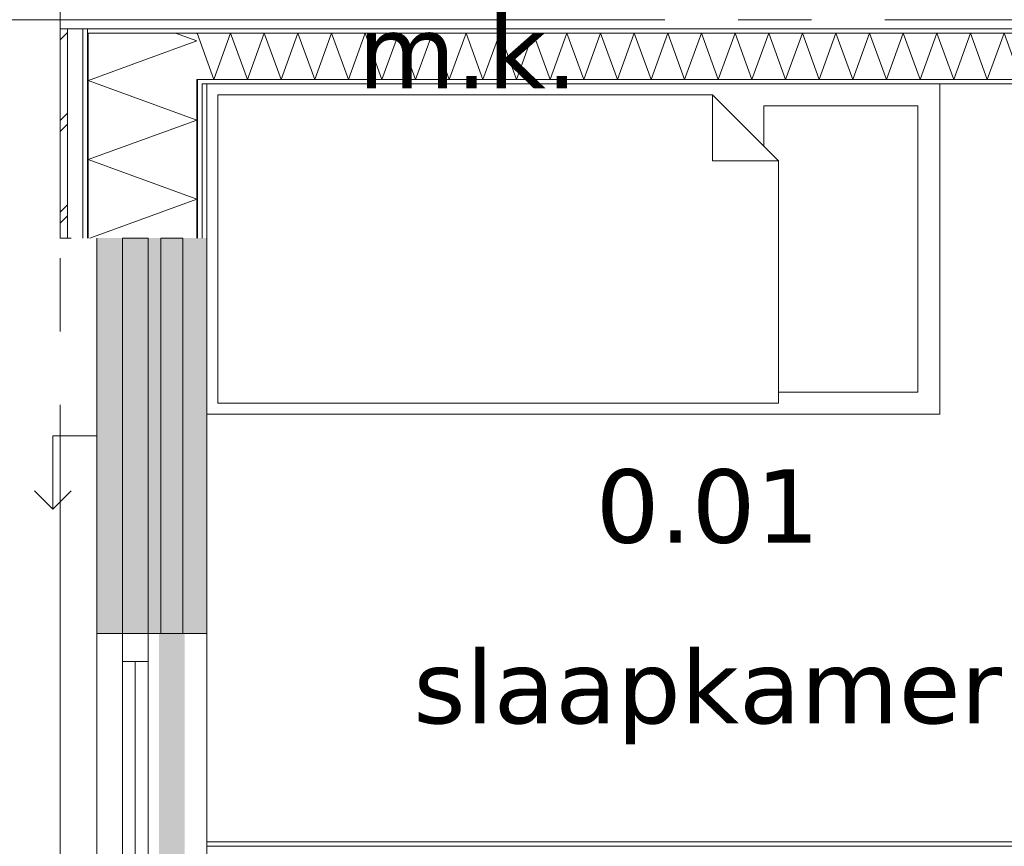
# Model space of a CAD drawing. Header units: millimetres. Extents: x -14925 to 266687, y -3550 to 35834.
# Tile 124 of 244: x 110989 to 113674, y 6747 to 9000. Entities that reach past the tile are written whole.
import ezdxf
from ezdxf.enums import TextEntityAlignment as Align

# ---------------------------------------------------------------- set-up
doc = ezdxf.new("R2010")
doc.units = ezdxf.units.MM
doc.header["$MEASUREMENT"] = 0
doc.linetypes.add('B0204', pattern=[2600, 2000, -200, 200, -200])
for name, color, linetype in [('21 Buitenwanden', 7, 'Continuous'), ('A Stramien', 7, 'Continuous'), ('New_21 Buitenwanden', 7, 'Continuous'), ('New_21 Buitenwanden 2D arcering', 7, 'Continuous'), ('New_21 Buitenwanden Afdek-arcering', 7, 'Continuous'), ('New_21 Buitenwanden Deuren', 7, 'Continuous'), ('New_21 Buitenwanden Doorsnede-arcering', 7, 'Continuous'), ('New_21 Buitenwanden Laagscheidingslijnen', 7, 'Continuous'), ('New_21 Buitenwanden Ramen', 7, 'Continuous'), ('New_22 C Binnenwanden', 7, 'Continuous'), ('New_22 C Binnenwanden Doorsnede-arcering', 7, 'Continuous'), ('New_22 C Binnenwanden Laagscheidingslijnen', 7, 'Continuous'), ('New_82 Interieur', 7, 'Continuous'), ('New_Z Gebruiksopp', 7, 'Continuous'), ('New_Z Gebruiksopp Zone omranding', 7, 'Continuous'), ('New_Z Gebruiksopp Zone tekst', 7, 'Continuous'), ('Tekst_dim 1_ 100 .DO', 7, 'Continuous')]:
    doc.layers.add(name, color=color, linetype=linetype)
doc.styles.add('GENERATED_STYLE_1', font='verdana.ttf')
doc.styles.add('GENERATED_STYLE_2', font='verdana.ttf')
doc.dimstyles.new('GENERATED_STYLE__1', dxfattribs={"dimtxt": 400, "dimasz": 380, "dimexe": 0.18, "dimexo": 0.0625, "dimgap": 0, "dimtad": 1, "dimdec": 0, "dimzin": 0, "dimdsep": 46, "dimtxsty": 'GENERATED_STYLE_2', "dimblk": 'ARROWHEAD_7', "dimblk1": 'ARROWHEAD_7', "dimblk2": 'ARROWHEAD_7', "dimcen": 0.09, "dimse1": 1, "dimse2": 1, "dimclrd": 9, "dimclre": 9, "dimclrt": 9, "dimadec": 1, "dimazin": 0, "dimtfac": 1, "dimtdec": 4, "dimtmove": 0, "dimatfit": 3, "dimfxl": 1, "dimtolj": 1, "dimtzin": 0, "dimarcsym": 0})
pattern_1 = [(0, (120873.91, 0), (0, 100), [])]
pattern_2 = [(270, (120873.91, 0), (100, 0), [])]

# ---------------------------------------------------------------- blocks, each defined once
blk = doc.blocks.new('m.k._0.04_113_1', base_point=(112211.1, 9637.7))
at = {"layer": 'New_Z Gebruiksopp Zone tekst', "color": 2, "lineweight": 0}
for tag, style, p in [('DUMMY_941', 'GENERATED_STYLE_1', (112211.1, 9575.5)), ('DUMMY_942', 'GENERATED_STYLE_2', (112211.1, 9078.4))]:
    blk.add_attdef(tag, text='', height=200, dxfattribs=dict(at, style=style)).set_placement(p, align=Align.TOP_LEFT)
for tag, style, p in [('ROOM_NUMBER', 'GENERATED_STYLE_1', (112211.1, 9504.8)), ('ROOM_NAME', 'GENERATED_STYLE_2', (112211.1, 9012.5))]:
    blk.add_attdef(tag, text='', height=200, dxfattribs=dict(at, style=style)).set_placement(p, align=Align.TOP_CENTER)
blk = doc.blocks.new('slaapkamer_0.01_115_1', base_point=(112865.1, 7907.5))
at = {"layer": 'New_Z Gebruiksopp Zone tekst', "color": 2, "lineweight": 0}
for tag, style, p in [('DUMMY_941', 'GENERATED_STYLE_1', (112865.1, 7845.4)), ('DUMMY_942', 'GENERATED_STYLE_2', (112865.1, 7348.2))]:
    blk.add_attdef(tag, text='', height=200, dxfattribs=dict(at, style=style)).set_placement(p, align=Align.TOP_LEFT)
for tag, style, p in [('ROOM_NUMBER', 'GENERATED_STYLE_1', (112865.1, 7774.6)), ('ROOM_NAME', 'GENERATED_STYLE_2', (112865.1, 7282.3))]:
    blk.add_attdef(tag, text='', height=200, dxfattribs=dict(at, style=style)).set_placement(p, align=Align.TOP_CENTER)
blk = doc.blocks.new('Rnx horizontaal 26[51]_1', base_point=(120873.9, 0))
at = {"layer": 'New_21 Buitenwanden Ramen', "color": 7, "linetype": 'Continuous', "lineweight": 0}
for p, q in [((111498.9, 7327), (111498.9, 7339)), ((111498.9, 7327), (111498.9, 7339)), ((111198.9, 6173), (111198.9, 7327)), ((111198.9, 7327), (111218.9, 7327)), ((111218.9, 7327), (111260.9, 7327)), ((111260.9, 7327), (111268.9, 7327)), ((111268.9, 6173), (111268.9, 7327)), ((111268.9, 7251), (111268.9, 7327)), ((111268.9, 7327), (111275.9, 7327)), ((111268.9, 7327), (111275.9, 7327)), ((111275.9, 7327), (111338.9, 7327)), ((111275.9, 7327), (111338.9, 7327)), ((111338.9, 7327), (111338.9, 7251)), ((111338.9, 7327), (111471.9, 7327)), ((111338.9, 7327), (111471.9, 7327)), ((111471.9, 7327), (111486.9, 7327)), ((111471.9, 7327), (111486.9, 7327)), ((111486.9, 7327), (111498.9, 7327)), ((111486.9, 7327), (111498.9, 7327)), ((111498.9, 6173), (111498.9, 7327)), ((111338.9, 7251), (111268.9, 7251)), ((111268.9, 6249), (111268.9, 7251)), ((111303.9, 6249), (111303.9, 7251)), ((111338.9, 7251), (111338.9, 6249)), ((111268.9, 6173), (111268.9, 6249)), ((111268.9, 6249), (111338.9, 6249)), ((111338.9, 6249), (111338.9, 6173)), ((111198.9, 6173), (111218.9, 6173)), ((111218.9, 6173), (111260.9, 6173)), ((111260.9, 6173), (111268.9, 6173)), ((111268.9, 6173), (111275.9, 6173)), ((111268.9, 6173), (111275.9, 6173)), ((111275.9, 6173), (111338.9, 6173)), ((111275.9, 6173), (111338.9, 6173)), ((111338.9, 6173), (111471.9, 6173)), ((111338.9, 6173), (111471.9, 6173)), ((111471.9, 6173), (111486.9, 6173)), ((111471.9, 6173), (111486.9, 6173)), ((111486.9, 6173), (111498.9, 6173)), ((111486.9, 6173), (111498.9, 6173)), ((111498.9, 6173), (111498.9, 6161)), ((111498.9, 6173), (111498.9, 6161))]:
    blk.add_line(p, q, dxfattribs=at)
for p in [(111268.9, 7327), (111268.9, 6173)]:
    blk.add_point(p, dxfattribs=at)
blk = doc.blocks.new('D1 26[157]_1', base_point=(120873.9, 0))
at = {"layer": 'New_21 Buitenwanden Deuren', "color": 7, "linetype": 'Continuous', "lineweight": 0}
for p, q in [((111498.9, 6173), (111498.9, 6185)), ((111498.9, 6173), (111498.9, 6185)), ((111198.9, 6173), (111218.9, 6173)), ((111218.9, 6173), (111260.9, 6173)), ((111260.9, 6173), (111268.9, 6173)), ((111268.9, 6173), (111268.9, 5095)), ((111268.9, 6173), (111268.9, 6079)), ((111338.9, 6173), (111268.9, 6173)), ((111268.9, 6173), (111275.9, 6173)), ((111268.9, 6173), (111275.9, 6173)), ((111275.9, 6173), (111338.9, 6173)), ((111275.9, 6173), (111338.9, 6173)), ((111338.9, 6079), (111338.9, 6173)), ((111338.9, 6173), (111471.9, 6173)), ((111338.9, 6173), (111471.9, 6173)), ((111471.9, 6173), (111486.9, 6173)), ((111471.9, 6173), (111486.9, 6173)), ((111486.9, 6173), (111498.9, 6173)), ((111486.9, 6173), (111498.9, 6173)), ((111268.9, 6079), (111338.9, 6079)), ((111278.9, 5189), (111278.9, 6079)), ((111278.9, 6079), (111338.9, 6079)), ((111338.9, 6079), (111338.9, 5189)), ((111338.9, 5189), (111268.9, 5189)), ((111268.9, 5189), (111268.9, 5095)), ((111338.9, 5189), (111278.9, 5189)), ((111338.9, 5189), (112228.9, 5189)), ((111338.9, 5095), (111338.9, 5189)), ((111198.9, 5095), (111218.9, 5095)), ((111218.9, 5095), (111260.9, 5095)), ((111260.9, 5095), (111268.9, 5095)), ((111268.9, 5095), (111338.9, 5095)), ((111268.9, 5095), (111275.9, 5095)), ((111268.9, 5095), (111275.9, 5095)), ((111275.9, 5095), (111338.9, 5095)), ((111275.9, 5095), (111338.9, 5095)), ((111338.9, 5095), (111471.9, 5095)), ((111338.9, 5095), (111471.9, 5095)), ((111471.9, 5095), (111486.9, 5095)), ((111471.9, 5095), (111486.9, 5095)), ((111486.9, 5095), (111498.9, 5095)), ((111486.9, 5095), (111498.9, 5095)), ((111498.9, 5095), (111498.9, 5083)), ((111498.9, 5095), (111498.9, 5083))]:
    blk.add_line(p, q, dxfattribs=at)
blk.add_arc((111338.9, 5189), 890, 0, 90, dxfattribs=at)
for p in [(111268.9, 6173), (111268.9, 5095)]:
    blk.add_point(p, dxfattribs=at)
blk = doc.blocks.new('DS1 in wand 26[158]_1', base_point=(120873.9, 0))
at = {"layer": 'New_21 Buitenwanden Deuren', "color": 7, "linetype": 'Continuous', "lineweight": 0}
for p, q in [((111198.9, 8405), (111198.9, 7327)), ((111373.9, 8405), (111373.9, 7327)), ((111433.9, 8405), (111373.9, 8405)), ((111433.9, 7327), (111433.9, 8405)), ((111498.9, 8405), (111498.9, 7327)), ((111198.9, 7866), (111078.9, 7866)), ((111078.9, 7866), (111078.9, 7666)), ((111078.9, 7666), (111028.9, 7716)), ((111078.9, 7666), (111128.9, 7716)), ((111198.9, 7327), (111218.9, 7327)), ((111218.9, 7327), (111260.9, 7327)), ((111260.9, 7327), (111275.9, 7327)), ((111275.9, 7327), (111368.9, 7327)), ((111373.9, 7327), (111433.9, 7327)), ((111438.9, 7327), (111471.9, 7327)), ((111438.9, 7327), (111471.9, 7327)), ((111471.9, 7327), (111486.9, 7327)), ((111471.9, 7327), (111486.9, 7327)), ((111486.9, 7327), (111498.9, 7327)), ((111486.9, 7327), (111498.9, 7327)), ((111498.9, 7327), (111498.9, 7251)), ((111498.9, 7327), (111498.9, 7251))]:
    blk.add_line(p, q, dxfattribs=at)
blk = doc.blocks.new('Wall_425_1', base_point=(111498.9, 8405))
at = {"layer": 'New_21 Buitenwanden 2D arcering', "linetype": 'Continuous', "lineweight": 0, "true_color": 0xffffff}
blk.add_hatch(color=7, dxfattribs=at).paths.add_polyline_path([(111368.9, 7327), (111368.9, 6244), (111438.9, 6244), (111438.9, 7327)])
at = {"layer": 'New_21 Buitenwanden Afdek-arcering', "linetype": 'Continuous', "lineweight": 0, "true_color": 0xffffff}
for points in [[(111198.9, 7327), (111498.9, 7327), (111498.9, 8405), (111198.9, 8405)], [(111198.9, 5095), (111498.9, 5095), (111498.9, 6173), (111198.9, 6173)]]:
    blk.add_hatch(color=7, dxfattribs=at).paths.add_polyline_path(points)
at = {"layer": 'New_21 Buitenwanden', "color": 9, "linetype": 'Continuous', "lineweight": 0}
for p, q in [((111198.9, 5095), (111218.9, 5095)), ((111218.9, 5095), (111260.9, 5095)), ((111260.9, 5095), (111268.9, 5095)), ((111268.9, 5095), (111275.9, 5095)), ((111275.9, 5095), (111338.9, 5095)), ((111338.9, 5095), (111471.9, 5095)), ((111471.9, 5095), (111486.9, 5095)), ((111486.9, 5095), (111498.9, 5095)), ((111498.9, 5095), (111498.9, 5083))]:
    blk.add_line(p, q, dxfattribs=at)
at = {"layer": 'New_21 Buitenwanden Deuren', "color": 7, "linetype": 'Continuous', "lineweight": 0}
for name in ['DS1 in wand 26[158]_1', 'D1 26[157]_1']:
    blk.add_blockref(name, (120873.9, 0), dxfattribs=at)
at = {"layer": 'New_21 Buitenwanden Ramen', "color": 7, "linetype": 'Continuous', "lineweight": 0}
blk.add_blockref('Rnx horizontaal 26[51]_1', (120873.9, 0), dxfattribs=at)
blk = doc.blocks.new('Wall_427_1', base_point=(111498.9, 6724))
at = {"layer": 'New_22 C Binnenwanden Doorsnede-arcering', "linetype": 'Continuous', "lineweight": 0, "true_color": 0x000000}
h = blk.add_hatch(dxfattribs=at)
h.set_pattern_fill('325_Houtachtig_plaatmate_E0', color=18, style=0, pattern_type=2)
h.set_pattern_definition([(180, (120873.91, 0), (0, 100), [])])
h.paths.add_polyline_path([(111498.9, 6759), (111498.9, 6747), (113808.9, 6747), (113808.9, 6759)])
at = {"layer": 'New_22 C Binnenwanden', "color": 1, "linetype": 'Continuous', "lineweight": 0, "flags": 128}
blk.add_lwpolyline([(113808.9, 6759), (111498.9, 6759)], dxfattribs=at)
at = {"layer": 'New_22 C Binnenwanden Laagscheidingslijnen', "color": 1, "linetype": 'Continuous', "lineweight": 0}
blk.add_line((113808.9, 6747), (111498.9, 6747), dxfattribs=at)
blk = doc.blocks.new('*X2841', base_point=(120873.9, 0))
at = {"layer": 'New_22 C Binnenwanden Doorsnede-arcering', "color": 7, "linetype": 'Continuous', "lineweight": 0}
for p, q in [((111471.9, 8961.2), (111472.6, 8963)), ((111518.4, 8837), (111472.6, 8963)), ((111518.4, 8837), (111564.3, 8963)), ((111610.1, 8837), (111564.3, 8963)), ((111610.1, 8837), (111656, 8963)), ((111701.9, 8837), (111656, 8963)), ((111701.9, 8837), (111747.7, 8963)), ((111793.6, 8837), (111747.7, 8963)), ((111793.6, 8837), (111839.4, 8963)), ((111885.3, 8837), (111839.4, 8963)), ((111885.3, 8837), (111931.2, 8963)), ((111977, 8837), (111931.2, 8963)), ((111977, 8837), (112022.9, 8963)), ((112068.7, 8837), (112022.9, 8963)), ((112068.7, 8837), (112114.6, 8963)), ((112160.5, 8837), (112114.6, 8963)), ((112160.5, 8837), (112206.3, 8963)), ((112252.2, 8837), (112206.3, 8963)), ((112252.2, 8837), (112298, 8963)), ((112343.9, 8837), (112298, 8963)), ((112343.9, 8837), (112389.8, 8963)), ((112435.6, 8837), (112389.8, 8963)), ((112435.6, 8837), (112481.5, 8963)), ((112527.3, 8837), (112481.5, 8963)), ((112527.3, 8837), (112573.2, 8963)), ((112619.1, 8837), (112573.2, 8963)), ((112619.1, 8837), (112664.9, 8963)), ((112710.8, 8837), (112664.9, 8963)), ((112710.8, 8837), (112756.6, 8963)), ((112802.5, 8837), (112756.6, 8963)), ((112802.5, 8837), (112848.4, 8963)), ((112894.2, 8837), (112848.4, 8963)), ((112894.2, 8837), (112940.1, 8963)), ((112985.9, 8837), (112940.1, 8963)), ((112985.9, 8837), (113031.8, 8963)), ((113077.7, 8837), (113031.8, 8963)), ((113077.7, 8837), (113123.5, 8963)), ((113169.4, 8837), (113123.5, 8963)), ((113169.4, 8837), (113215.2, 8963)), ((113261.1, 8837), (113215.2, 8963)), ((113261.1, 8837), (113307, 8963)), ((113352.8, 8837), (113307, 8963)), ((113352.8, 8837), (113398.7, 8963)), ((113444.5, 8837), (113398.7, 8963)), ((113444.5, 8837), (113490.4, 8963)), ((113536.3, 8837), (113490.4, 8963)), ((113536.3, 8837), (113582.1, 8963)), ((113628, 8837), (113582.1, 8963)), ((113628, 8837), (113673.8, 8963)), ((113719.7, 8837), (113673.8, 8963))]:
    blk.add_line(p, q, dxfattribs=at)
blk = doc.blocks.new('Wall_432_1', base_point=(111498.9, 8825))
at = {"layer": 'New_22 C Binnenwanden Doorsnede-arcering', "linetype": 'Continuous', "lineweight": 0, "true_color": 0x000000}
h = blk.add_hatch(dxfattribs=at)
h.set_pattern_fill('325_Houtachtig_plaatmate_E0', color=18, style=0, pattern_type=2)
h.set_pattern_definition(pattern_1)
h.paths.add_polyline_path([(118271.9, 8975), (111175.9, 8975), (111175.9, 8963), (118271.9, 8963)])
h = blk.add_hatch(dxfattribs=at)
h.set_pattern_fill('325_Houtachtig_plaatmate_E0', color=18, style=0, pattern_type=2)
h.set_pattern_definition(pattern_1)
h.paths.add_polyline_path([(116178.9, 8837), (111486.9, 8837), (111486.9, 8829.5), (111498.9, 8825), (116178.9, 8825)])
h = blk.add_hatch(dxfattribs=at)
h.set_pattern_fill('325_Houtachtig_plaatmate_E0', color=18, style=0, pattern_type=2)
h.set_pattern_definition(pattern_1)
h.paths.add_polyline_path([(111498.9, 8825), (111486.9, 8829.5), (111486.9, 8825)])
at = {"layer": 'New_21 Buitenwanden Laagscheidingslijnen', "color": 1, "linetype": 'Continuous', "lineweight": 0}
blk.add_line((111498.9, 8825), (111486.9, 8825), dxfattribs=at)
at = {"layer": 'New_22 C Binnenwanden', "color": 1, "linetype": 'Continuous', "lineweight": 0, "flags": 128}
for points in [[(118271.9, 8975), (111175.9, 8975)], [(111498.9, 8825), (116178.9, 8825)]]:
    blk.add_lwpolyline(points, dxfattribs=at)
at = {"layer": 'New_22 C Binnenwanden Laagscheidingslijnen', "color": 1, "linetype": 'Continuous', "lineweight": 0}
for p, q in [((111471.9, 8963), (111175.9, 8963)), ((111471.9, 8963), (117975.9, 8963)), ((111486.9, 8837), (111471.9, 8837)), ((111486.9, 8837), (116190.9, 8837))]:
    blk.add_line(p, q, dxfattribs=at)
at = {"layer": 'New_22 C Binnenwanden', "color": 1, "lineweight": 0}
blk.add_blockref('*X2841', (120873.9, 0), dxfattribs=at)
blk = doc.blocks.new('*X3530', base_point=(120873.9, 0))
at = {"layer": 'New_21 Buitenwanden Doorsnede-arcering', "color": 7, "linetype": 'Continuous', "lineweight": 0}
for p in [(111414.3, 8963), (111327.3, 8889.4)]:
    blk.add_line(p, (111471.9, 8942), dxfattribs=at)
blk = doc.blocks.new('*X3532', base_point=(120873.9, 0))
at = {"layer": 'New_21 Buitenwanden Doorsnede-arcering', "color": 7, "linetype": 'Continuous', "lineweight": 0}
for p, q in [((111098.9, 8945), (111118.9, 8965)), ((111098.9, 8725), (111118.9, 8745)), ((111103.9, 8700), (111118.9, 8715)), ((111098.9, 8695), (111103.9, 8700)), ((111098.9, 8475), (111118.9, 8495)), ((111098.9, 8445), (111118.9, 8465))]:
    blk.add_line(p, q, dxfattribs=at)
blk = doc.blocks.new('*X3533', base_point=(120873.9, 0))
at = {"layer": 'New_21 Buitenwanden Doorsnede-arcering', "color": 7, "linetype": 'Continuous', "lineweight": 0}
blk.add_line((111183.4, 8837), (111327.3, 8889.4), dxfattribs=at)
blk = doc.blocks.new('*X3534', base_point=(120873.9, 0))
at = {"layer": 'New_21 Buitenwanden Doorsnede-arcering', "color": 7, "linetype": 'Continuous', "lineweight": 0}
for p, q in [((111175.9, 8834.3), (111183.4, 8837)), ((111175.9, 8834.3), (111471.9, 8726.6)), ((111175.9, 8618.8), (111471.9, 8726.6)), ((111175.9, 8618.8), (111471.9, 8511.1)), ((111180.5, 8405), (111471.9, 8511.1))]:
    blk.add_line(p, q, dxfattribs=at)
blk = doc.blocks.new('Wall_542_1', base_point=(111498.9, 8405))
at = {"layer": 'New_21 Buitenwanden Doorsnede-arcering', "linetype": 'Continuous', "lineweight": 0, "true_color": 0x000000}
h = blk.add_hatch(dxfattribs=at)
h.set_pattern_fill('325_Houtachtig_plaatmate_E0', color=18, style=0, pattern_type=2)
h.set_pattern_definition(pattern_2)
h.paths.add_polyline_path([(111175.9, 8975), (111160.9, 8975), (111160.9, 8963), (111175.9, 8963)])
h = blk.add_hatch(dxfattribs=at)
h.set_pattern_fill('325_Houtachtig_plaatmate_E0', color=18, style=0, pattern_type=2)
h.set_pattern_definition(pattern_2)
h.paths.add_polyline_path([(111175.9, 8963), (111160.9, 8963), (111160.9, 8951.8), (111175.9, 8946.1)])
h = blk.add_hatch(dxfattribs=at)
h.set_pattern_fill('325_Houtachtig_plaatmate_E0', color=18, style=0, pattern_type=2)
h.set_pattern_definition(pattern_2)
h.paths.add_polyline_path([(111160.9, 8951.8), (111160.9, 8405), (111175.9, 8405), (111175.9, 8946.1)])
h = blk.add_hatch(dxfattribs=at)
h.set_pattern_fill('325_Houtachtig_plaatmate_E0', color=18, style=0, pattern_type=2)
h.set_pattern_definition(pattern_2)
h.paths.add_polyline_path([(111486.9, 8837), (111471.9, 8837), (111471.9, 8835.1), (111486.9, 8829.5)])
h = blk.add_hatch(dxfattribs=at)
h.set_pattern_fill('325_Houtachtig_plaatmate_E0', color=18, style=0, pattern_type=2)
h.set_pattern_definition(pattern_2)
h.paths.add_polyline_path([(111486.9, 8825), (111486.9, 8829.5), (111471.9, 8835.1), (111471.9, 8825)])
h = blk.add_hatch(dxfattribs=at)
h.set_pattern_fill('325_Houtachtig_plaatmate_E0', color=18, style=0, pattern_type=2)
h.set_pattern_definition(pattern_2)
h.paths.add_polyline_path([(111471.9, 8825), (111471.9, 8405), (111486.9, 8405), (111486.9, 8825)])
h = blk.add_hatch(dxfattribs=at)
h.set_pattern_fill('720_Gips_0001', color=18, style=0, pattern_type=2)
h.set_pattern_definition([(270, (120873.9, 0), (346.41, 0), [0, -200]), (270, (121047.1, -100), (346.41, 0), [0, -200])])
h.paths.add_polyline_path([(111486.9, 8825), (111486.9, 8405), (111498.9, 8405), (111498.9, 8825)])
at = {"layer": 'New_21 Buitenwanden', "color": 9, "linetype": 'Continuous', "lineweight": 0, "flags": 128}
for points in [[(111098.9, 8975), (111098.9, 8405)], [(111498.9, 8405), (111498.9, 8825)], [(111098.9, 8405), (111118.9, 8405)], [(111118.9, 8405), (111128.9, 8405)]]:
    blk.add_lwpolyline(points, dxfattribs=at)
at = {"layer": 'New_21 Buitenwanden Laagscheidingslijnen', "color": 9, "linetype": 'Continuous', "lineweight": 0}
for p, q in [((111118.9, 8967.5), (111118.9, 8405)), ((111160.9, 8951.8), (111160.9, 8405)), ((111175.9, 8946.1), (111175.9, 8837)), ((111175.9, 8837), (111175.9, 8405)), ((111471.9, 8835.1), (111471.9, 8825)), ((111471.9, 8825), (111471.9, 8405)), ((111486.9, 8825), (111486.9, 8405))]:
    blk.add_line(p, q, dxfattribs=at)
at = {"layer": 'New_21 Buitenwanden Laagscheidingslijnen', "color": 1, "linetype": 'Continuous', "lineweight": 0}
blk.add_line((111498.9, 8825), (111486.9, 8825), dxfattribs=at)
at = {"layer": 'New_22 C Binnenwanden', "color": 9, "linetype": 'Continuous', "lineweight": 0, "flags": 128}
for points in [[(111098.9, 8975), (111118.9, 8975)], [(111118.9, 8975), (111160.9, 8975)], [(111160.9, 8975), (111175.9, 8975)]]:
    blk.add_lwpolyline(points, dxfattribs=at)
at = {"layer": 'New_22 C Binnenwanden Laagscheidingslijnen', "color": 9, "linetype": 'Continuous', "lineweight": 0}
for p, q in [((111118.9, 8975), (111118.9, 8967.5)), ((111160.9, 8975), (111160.9, 8963)), ((111160.9, 8963), (111160.9, 8951.8)), ((111175.9, 8963), (111175.9, 8946.1)), ((111471.9, 8837), (111471.9, 8835.1))]:
    blk.add_line(p, q, dxfattribs=at)
at = {"layer": 'New_22 C Binnenwanden Laagscheidingslijnen', "color": 1, "linetype": 'Continuous', "lineweight": 0}
for p, q in [((111471.9, 8963), (111175.9, 8963)), ((111486.9, 8837), (111471.9, 8837))]:
    blk.add_line(p, q, dxfattribs=at)
at = {"layer": 'New_21 Buitenwanden', "color": 1, "lineweight": 0}
for name in ['*X3532', '*X3530', '*X3533', '*X3534']:
    blk.add_blockref(name, (120873.9, 0), dxfattribs=at)
blk = doc.blocks.new('Bed 01 26[163]_1', base_point=(111498.9, 7925))
at = {"layer": 'New_82 Interieur', "color": 7, "linetype": 'Continuous', "lineweight": 0}
for p, q in [((111498.9, 7925), (111498.9, 8825)), ((111498.9, 8825), (113498.9, 8825)), ((113498.9, 8825), (113498.9, 7925)), ((112878.9, 8795), (112878.9, 8615)), ((113058.9, 8615), (112878.9, 8615)), ((113498.9, 7925), (111498.9, 7925))]:
    blk.add_line(p, q, dxfattribs=at)
at = {"layer": 'New_82 Interieur', "color": 7, "linetype": 'Continuous', "lineweight": 0, "flags": 128}
for points in [[(111528.9, 7955), (111528.9, 8795), (112878.9, 8795), (113058.9, 8615), (113058.9, 7955)], [(113058.9, 8615), (113018.9, 8655), (113018.9, 8765), (113438.9, 8765), (113438.9, 7985), (113058.9, 7985)]]:
    blk.add_lwpolyline(points, close=True, dxfattribs=at)
blk = doc.blocks.new('Standard grid marker_2')
at = {"layer": 'A Stramien', "color": 7, "linetype": 'B0204', "lineweight": 0}
blk.add_line((1000, 0), (24500, 0), dxfattribs=at)
at = {"layer": 'A Stramien', "color": 9, "lineweight": 0, "style": 'GENERATED_STYLE_2'}
blk.add_attdef('AC_MarkerText_1', text='', height=400, rotation=90, dxfattribs=at).set_placement((-948.6, -142.5), align=Align.TOP_CENTER)
blk = doc.blocks.new('Standard grid marker_4')
at = {"layer": 'A Stramien', "color": 7, "linetype": 'B0204', "lineweight": 0}
blk.add_line((1000, 0), (12450, 0), dxfattribs=at)
at = {"layer": 'A Stramien', "color": 9, "lineweight": 0, "style": 'GENERATED_STYLE_2'}
blk.add_attdef('AC_MarkerText_1', text='', height=400, rotation=180, dxfattribs=at).set_placement((-600, -491.1), align=Align.TOP_CENTER)
blk = doc.blocks.new('Beam_75_1', base_point=(111268.9, 8405))
at = {"layer": '21 Buitenwanden', "color": 7, "linetype": 'Continuous', "lineweight": 0}
for p, q in [((111268.9, 8405), (111268.9, 8329)), ((111268.9, 8405), (111338.9, 8405)), ((111338.9, 8405), (111338.9, 8329)), ((111268.9, 8329), (111268.9, 7403)), ((111338.9, 8329), (111338.9, 7403)), ((111268.9, 7403), (111268.9, 7327)), ((111338.9, 7403), (111338.9, 7327)), ((111268.9, 7327), (111338.9, 7327))]:
    blk.add_line(p, q, dxfattribs=at)
blk = doc.blocks.new('*D3825', base_point=(120873.9, 0))
at = {"layer": 'Tekst_dim 1_ 100 .DO', "color": 9, "linetype": 'Continuous', "lineweight": 0}
for p, q in [((109598.9, 4600), (109598.9, 9100)), ((109973.9, 9000), (109223.9, 9000)), ((109598.9, 100), (109598.9, 4600)), ((109973.9, 4500), (109223.9, 4500))]:
    blk.add_line(p, q, dxfattribs=at)
for centre in [(109598.9, 9000), (109598.9, 4500)]:
    blk.add_circle(centre, 100, dxfattribs=at)
at = {"layer": 'Tekst_dim 1_ 100 .DO', "color": 9, "lineweight": 0, "insert": (109518.9, 5952.7), "char_height": 400, "attachment_point": 7, "rotation": 90, "style": 'GENERATED_STYLE_2'}
blk.add_mtext('\\A1;{\\pql;\\fVerdana|b0|i0|c0|p0;\\W1.000000;4.500}', dxfattribs=at)
blk = doc.blocks.new('ARROWHEAD_7')
at = {"color": 0, "linetype": 'Continuous', "lineweight": 0}
for p, q in [((0, -0.25), (0, 0.25)), ((0, 0), (-1, 0)), ((-0.25, 0), (0.25, 0))]:
    blk.add_line(p, q, dxfattribs=at)
blk.add_circle((0, 0), 0.25, dxfattribs=at)
blk = doc.blocks.new('*D3826', base_point=(120873.9, 0))
at = {"layer": 'Tekst_dim 1_ 100 .DO', "color": 9, "linetype": 'Continuous', "lineweight": 0}
for p, q in [((109598.9, 9100), (109598.9, 13600)), ((109973.9, 13500), (109223.9, 13500)), ((109598.9, 4600), (109598.9, 9100)), ((109973.9, 9000), (109223.9, 9000))]:
    blk.add_line(p, q, dxfattribs=at)
for centre in [(109598.9, 13500), (109598.9, 9000)]:
    blk.add_circle(centre, 100, dxfattribs=at)
at = {"layer": 'Tekst_dim 1_ 100 .DO', "color": 9, "lineweight": 0, "insert": (109518.9, 10452.7), "char_height": 400, "attachment_point": 7, "rotation": 90, "style": 'GENERATED_STYLE_2'}
blk.add_mtext('\\A1;{\\pql;\\fVerdana|b0|i0|c0|p0;\\W1.000000;4.500}', dxfattribs=at)
blk = doc.blocks.new('*D3829', base_point=(120873.9, 0))
at = {"layer": 'Tekst_dim 1_ 100 .DO', "color": 9, "linetype": 'Continuous', "lineweight": 0}
for p, q in [((108098.9, 18025), (108098.9, 18325)), ((108473.9, 18125), (107723.9, 18125)), ((108098.9, -25), (108098.9, 18025)), ((108098.9, -325), (108098.9, -25)), ((108473.9, -125), (107723.9, -125))]:
    blk.add_line(p, q, dxfattribs=at)
for centre in [(108098.9, 18125), (108098.9, -125)]:
    blk.add_circle(centre, 100, dxfattribs=at)
at = {"layer": 'Tekst_dim 1_ 100 .DO', "color": 9, "lineweight": 0, "insert": (108018.9, 8028.3), "char_height": 400, "attachment_point": 7, "rotation": 90, "style": 'GENERATED_STYLE_2'}
blk.add_mtext('\\A1;{\\pql;\\fVerdana|b0|i0|c0|p0;\\W1.000000;18.250}', dxfattribs=at)

msp = doc.modelspace()

# ---------------------------------------------------------------- linework, layer by layer
at = {"layer": 'New_Z Gebruiksopp Zone omranding', "color": 254, "linetype": 'Continuous', "lineweight": 0, "true_color": 0xe4e3c5, "flags": 128}
msp.add_lwpolyline([(111498.9, 6724), (114743.9, 6724), (114743.9, 7694), (116213.9, 7694), (116213.9, 8825), (111498.9, 8825)], close=True, dxfattribs=at)

# ---------------------------------------------------------------- block references
at = {"layer": '21 Buitenwanden', "color": 7, "lineweight": 0}
msp.add_blockref('Beam_75_1', (111268.9, 8405), dxfattribs=at)
at = {"layer": 'A Stramien', "color": 1, "linetype": 'Continuous', "lineweight": 0, "zscale": 1000, "rotation": 270}
msp.add_blockref('Standard grid marker_2', (111098.9, 21950), dxfattribs=at)
at = {"layer": 'A Stramien', "color": 1, "linetype": 'Continuous', "lineweight": 0, "xscale": -1, "zscale": 1000, "rotation": 180}
msp.add_blockref('Standard grid marker_4', (107148.9, 9000), dxfattribs=at)
at = {"layer": 'New_21 Buitenwanden', "color": 1, "lineweight": 0}
for name in ['Wall_542_1', 'Wall_425_1']:
    msp.add_blockref(name, (111498.9, 8405), dxfattribs=at)
at = {"layer": 'New_22 C Binnenwanden', "color": 1, "lineweight": 0}
for name, p in [('Wall_432_1', (111498.9, 8825)), ('Wall_427_1', (111498.9, 6724))]:
    msp.add_blockref(name, p, dxfattribs=at)
at = {"layer": 'New_82 Interieur', "color": 7, "linetype": 'Continuous', "lineweight": 0}
msp.add_blockref('Bed 01 26[163]_1', (111498.9, 7925), dxfattribs=at)
at = {"layer": 'New_Z Gebruiksopp', "color": 2, "linetype": 'Continuous', "lineweight": 0}
for name, p, values in [('m.k._0.04_113_1', (112211.1, 9637.7), {'ROOM_NAME': 'm.k.', 'ROOM_NUMBER': '0.04'}), ('slaapkamer_0.01_115_1', (112865.1, 7907.5), {'ROOM_NAME': 'slaapkamer', 'ROOM_NUMBER': '0.01'})]:
    msp.add_blockref(name, p, dxfattribs=at).add_auto_attribs(values)

# ---------------------------------------------------------------- dimensions: what is measured, and where the dimension line sits
at = {"layer": 'Tekst_dim 1_ 100 .DO', "color": 9, "linetype": 'Continuous', "lineweight": 0}
for base, p1, p2, picture, middle in [((108098.9, 18125), (111098.9, -125), (111098.9, 18125), '*D3829', (107818.9, 8850.6)), ((109598.9, 13500), (115090.7, 9000), (115090.7, 13500), '*D3826', (109318.9, 11122.8)), ((109598.9, 9000), (114966.3, 4500), (115090.7, 9000), '*D3825', (109318.9, 6622.8))]:
    dim = msp.add_linear_dim(base=base, p1=p1, p2=p2, angle=90, dimstyle='GENERATED_STYLE__1', dxfattribs=at)
    dim.commit()
    dim.dimension.update_dxf_attribs({"geometry": picture, "text_midpoint": middle, "dimtype": 160, "text_rotation": 90})

doc.saveas('drawing.dxf')
